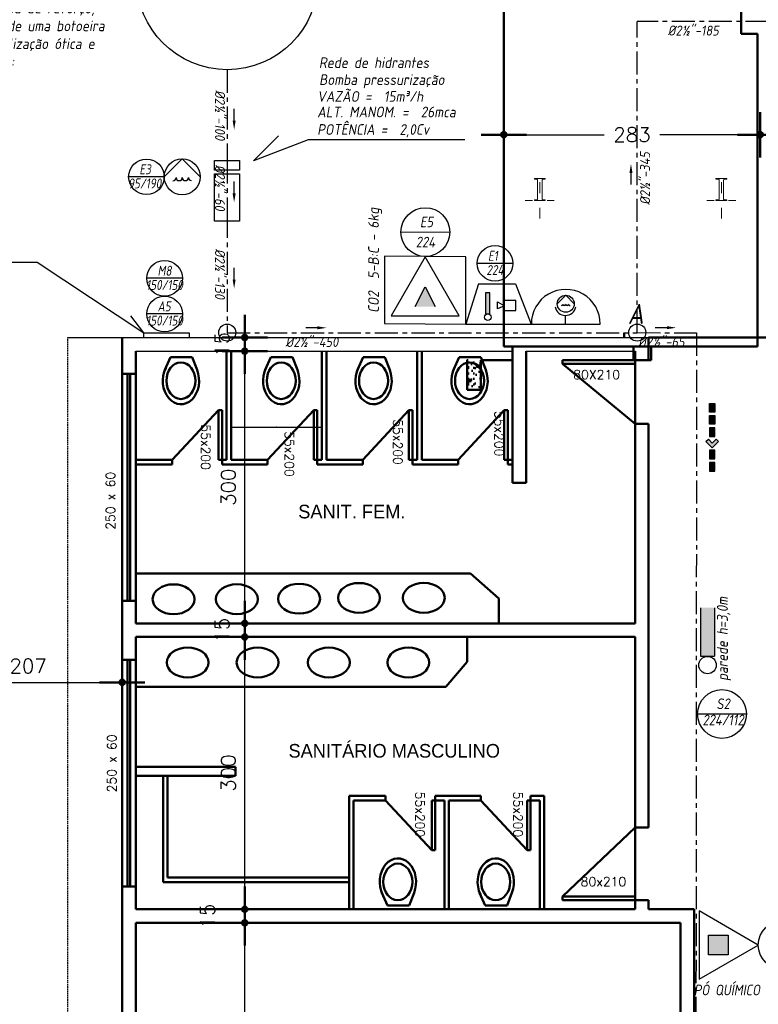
# Model space of a CAD drawing. Header units: inches. Extents: x -33917 to -601, y 26730 to 64098.
# Tile 9 of 80: x -27886 to -27073, y 29957 to 31042. Entities that reach past the tile are written whole.
import ezdxf
from ezdxf.enums import TextEntityAlignment as Align

# ---------------------------------------------------------------- set-up
doc = ezdxf.new("R2010")
doc.units = ezdxf.units.IN
doc.header["$LTSCALE"] = 0.8
doc.header["$MEASUREMENT"] = 0
doc.set_wipeout_variables(frame=1)
doc.header["$PDMODE"] = 2
for name, pattern in [('CENTER', [50.8, 31.75, -6.35, 6.35, -6.35]), ('HIDDEN', [0.375, 0.25, -0.125]), ('Linha Tracejada 2_1', [3, 2, -1])]:
    doc.linetypes.add(name, pattern=pattern)
for name, color, linetype in [('3d', 7, 'Continuous'), ('ALVENARIA', 7, 'Continuous'), ('Incêndio_símbolos', 240, 'Continuous'), ('Parede.ARQ', 7, 'Continuous'), ('Pilar.ARQ', 7, 'Continuous'), ('SIMBOLOGIA', 5, 'Continuous')]:
    doc.layers.add(name, color=color, linetype=linetype)
for name, color, linetype, lineweight in [('Cotas', 11, 'Continuous', 18), ('Parede', 7, 'Continuous', 50), ('Telhado', 45, 'HIDDEN', 18)]:
    doc.layers.add(name, color=color, linetype=linetype, lineweight=lineweight)
doc.styles.add('ISOCP', font='isocp.shx', dxfattribs={"oblique": 10})
doc.styles.add('R', font='romans.shx')
doc.styles.add('simplexNt', font='simplex.shx')
doc.styles.add('style4', font='txt')
doc.dimstyles.new('100', dxfattribs={"dimscale": 2, "dimtxt": 14, "dimasz": 1, "dimexe": 1, "dimexo": 1, "dimgap": 5, "dimtad": 1, "dimdec": 0, "dimdsep": 46, "dimtxsty": 'R', "dimblk1": 'COTA', "dimblk2": 'COTA', "dimsah": 1, "dimcen": 1, "dimse1": 1, "dimse2": 1, "dimclrt": 7, "dimaunit": 1, "dimadec": 0, "dimazin": 0, "dimtfac": 1, "dimtdec": 0, "dimtmove": 2, "dimatfit": 3, "dimldrblk": 'COTA', "dimfxl": 1, "dimtolj": 1, "dimarcsym": 0})
doc.dimstyles.get("Standard").update_dxf_attribs({"dimtxt": 0.12, "dimasz": 0.06, "dimexe": 0.1, "dimexo": 0.0625, "dimgap": 0.06, "dimtad": 1, "dimdec": 0, "dimlfac": 100, "dimzin": 0, "dimdsep": 46, "dimtxsty": 'simplexNt', "dimblk": 'DOT', "dimcen": 0.09, "dimclrd": 11, "dimclre": 11, "dimclrt": 3, "dimazin": 0, "dimtfac": 1, "dimtdec": 0, "dimtix": 1, "dimtmove": 2, "dimatfit": 3, "dimfxl": 1, "dimtolj": 1, "dimtzin": 0, "dimarcsym": 0})

# ---------------------------------------------------------------- blocks, each defined once
blk = doc.blocks.new('COTA')
h = blk.add_hatch(color=256)
h.paths.add_polyline_path([(0, 1.5, 0.414214), (-1.5, 0), (0, 0)])
h.paths.add_polyline_path([(1.5, 0), (0, 0), (0, -1.5, 0.414214)])
h.paths.add_polyline_path([(0, 1.5), (0, 0), (1.5, 0, 0.414214)])
h.paths.add_polyline_path([(0, 0), (-1.5, 0, 0.414214), (0, -1.5)])
for p, q in [((0, 12.5), (0, 0)), ((0, 0), (-12.5, 0)), ((0, -12.5), (0, 0)), ((0, 0), (12.5, 0))]:
    blk.add_line(p, q)
blk.add_circle((0, 0), 1.5)
blk = doc.blocks.new('*D32')
at = {"layer": 'Defpoints', "color": 0, "lineweight": -3, "transparency": 16777216}
for p in [(-27353, 31039.5), (-27070.5, 31027), (-27353, 30915.4)]:
    blk.add_point(p, dxfattribs=at)
at = {"layer": 'Parede', "color": 0, "lineweight": -2, "transparency": 16777216}
for p, q in [((-27351, 30915.4), (-27242.4, 30915.4)), ((-27072.5, 30915.4), (-27181.2, 30915.4))]:
    blk.add_line(p, q, dxfattribs=at)
at = {"layer": 'Parede', "color": 0, "lineweight": -2, "transparency": 16777216, "xscale": 2, "yscale": 2, "zscale": 2, "rotation": 180}
blk.add_blockref('COTA', (-27353, 30915.4), dxfattribs=at)
at = {"layer": 'Parede', "color": 0, "lineweight": -2, "transparency": 16777216, "xscale": 2, "yscale": 2, "zscale": 2}
blk.add_blockref('COTA', (-27070.5, 30915.4), dxfattribs=at)
at = {"layer": 'Parede', "color": 7, "transparency": 16777216, "insert": (-27211.8, 30915.4), "char_height": 16, "attachment_point": 5, "style": 'R'}
blk.add_mtext('\\A1;283', dxfattribs=at)
blk = doc.blocks.new('_Dot')
at = {"layer": 'Cotas', "color": 0, "lineweight": -2}
blk.add_line((-0.5, 0), (-1, 0), dxfattribs=at)
at = {"layer": 'Cotas', "color": 0, "const_width": 0.5}
blk.add_lwpolyline([(-0.25, 0, 1), (0.25, 0, 1)], format="xyb", close=True, dxfattribs=at)
blk = doc.blocks.new('*D37')
at = {"layer": 'Defpoints', "color": 0, "lineweight": -3, "transparency": 16777216}
for p in [(-27653.4, 30617), (-27553.4, 30617), (-27553.4, 30593.3)]:
    blk.add_point(p, dxfattribs=at)
at = {"layer": 'Parede', "color": 11, "lineweight": -2, "transparency": 16777216}
for p, q in [((-27653.4, 30616.9), (-27653.4, 30593.2)), ((-27553.4, 30616.9), (-27553.4, 30593.2)), ((-27653.4, 30593.3), (-27553.5, 30593.3))]:
    blk.add_line(p, q, dxfattribs=at)
at = {"layer": 'Parede', "color": 11, "lineweight": -2, "transparency": 16777216, "xscale": 0.06, "yscale": 0.06, "zscale": 0.06, "rotation": 180}
blk.add_blockref('_Dot', (-27653.4, 30593.3), dxfattribs=at)
at = {"layer": 'Parede', "color": 11, "lineweight": -2, "transparency": 16777216, "xscale": 0.06, "yscale": 0.06, "zscale": 0.06}
blk.add_blockref('_Dot', (-27553.4, 30593.3), dxfattribs=at)
at = {"layer": 'Parede', "color": 3, "transparency": 16777216, "insert": (-27603.4, 30593.4), "char_height": 0.12, "attachment_point": 5, "style": 'simplexNt'}
blk.add_mtext('\\A1;10000', dxfattribs=at)
blk = doc.blocks.new('*D61')
at = {"layer": 'Defpoints', "color": 0, "lineweight": -3, "transparency": 16777216}
for p in [(-27638.4, 30047), (-27638.4, 30047), (-27638.4, 29247)]:
    blk.add_point(p, dxfattribs=at)
at = {"layer": 'Parede', "color": 0, "lineweight": -2, "transparency": 16777216}
blk.add_line((-27638.4, 29249), (-27638.4, 30045), dxfattribs=at)
at = {"layer": 'Parede', "color": 0, "lineweight": -2, "transparency": 16777216, "xscale": 2, "yscale": 2, "zscale": 2}
for p, rotation in [((-27638.4, 30047), 90), ((-27638.4, 29247), 270)]:
    blk.add_blockref('COTA', p, dxfattribs=dict(at, rotation=rotation))
at = {"layer": 'Parede', "color": 7, "transparency": 16777216, "insert": (-27656.4, 29647), "char_height": 16, "attachment_point": 5, "rotation": 90, "style": 'R'}
blk.add_mtext('\\A1;800', dxfattribs=at)
blk = doc.blocks.new('*D62')
at = {"layer": 'Defpoints', "color": 0, "lineweight": -3, "transparency": 16777216}
for p in [(-27638.4, 30062), (-27638.3, 30062), (-27638.4, 30047)]:
    blk.add_point(p, dxfattribs=at)
at = {"layer": 'Parede', "color": 0, "lineweight": -2, "transparency": 16777216}
for p, q in [((-27638.4, 30064), (-27638.4, 30066)), ((-27638.4, 30047), (-27638.4, 30062)), ((-27638.4, 30045), (-27638.4, 30043))]:
    blk.add_line(p, q, dxfattribs=at)
at = {"layer": 'Parede', "color": 0, "lineweight": -2, "transparency": 16777216, "xscale": 2, "yscale": 2, "zscale": 2}
for p, rotation in [((-27638.4, 30062), 270), ((-27638.4, 30047), 90)]:
    blk.add_blockref('COTA', p, dxfattribs=dict(at, rotation=rotation))
at = {"layer": 'Parede', "color": 7, "transparency": 16777216, "insert": (-27679.4, 30054.5), "char_height": 16, "attachment_point": 5, "rotation": 90, "style": 'R'}
blk.add_mtext('\\A1;15', dxfattribs=at)
blk = doc.blocks.new('*D63')
at = {"layer": 'Defpoints', "color": 0, "lineweight": -3, "transparency": 16777216}
for p in [(-27638.4, 30362), (-27638.3, 30362), (-27638.3, 30062)]:
    blk.add_point(p, dxfattribs=at)
at = {"layer": 'Parede', "color": 0, "lineweight": -2, "transparency": 16777216}
blk.add_line((-27638.4, 30064), (-27638.4, 30360), dxfattribs=at)
at = {"layer": 'Parede', "color": 0, "lineweight": -2, "transparency": 16777216, "xscale": 2, "yscale": 2, "zscale": 2}
for p, rotation in [((-27638.4, 30362), 90), ((-27638.4, 30062), 270)]:
    blk.add_blockref('COTA', p, dxfattribs=dict(at, rotation=rotation))
at = {"layer": 'Parede', "color": 7, "transparency": 16777216, "insert": (-27656.4, 30212), "char_height": 16, "attachment_point": 5, "rotation": 90, "style": 'R'}
blk.add_mtext('\\A1;300', dxfattribs=at)
blk = doc.blocks.new('*D64')
at = {"layer": 'Defpoints', "color": 0, "lineweight": -3, "transparency": 16777216}
for p in [(-27638.4, 30377), (-27638.3, 30377), (-27638.3, 30362)]:
    blk.add_point(p, dxfattribs=at)
at = {"layer": 'Parede', "color": 0, "lineweight": -2, "transparency": 16777216}
for p, q in [((-27638.4, 30379), (-27638.4, 30381)), ((-27638.4, 30362), (-27638.4, 30377)), ((-27638.4, 30360), (-27638.4, 30358))]:
    blk.add_line(p, q, dxfattribs=at)
at = {"layer": 'Parede', "color": 0, "lineweight": -2, "transparency": 16777216, "xscale": 2, "yscale": 2, "zscale": 2}
for p, rotation in [((-27638.4, 30377), 270), ((-27638.4, 30362), 90)]:
    blk.add_blockref('COTA', p, dxfattribs=dict(at, rotation=rotation))
at = {"layer": 'Parede', "color": 7, "transparency": 16777216, "insert": (-27663.4, 30369.5), "char_height": 16, "attachment_point": 5, "rotation": 90, "style": 'R'}
blk.add_mtext('\\A1;15', dxfattribs=at)
blk = doc.blocks.new('*D65')
at = {"layer": 'Defpoints', "color": 0, "lineweight": -3, "transparency": 16777216}
for p in [(-27638.4, 30677), (-27638.3, 30677), (-27638.3, 30377)]:
    blk.add_point(p, dxfattribs=at)
at = {"layer": 'Parede', "color": 0, "lineweight": -2, "transparency": 16777216}
blk.add_line((-27638.4, 30379), (-27638.4, 30675), dxfattribs=at)
at = {"layer": 'Parede', "color": 0, "lineweight": -2, "transparency": 16777216, "xscale": 2, "yscale": 2, "zscale": 2}
for p, rotation in [((-27638.4, 30677), 90), ((-27638.4, 30377), 270)]:
    blk.add_blockref('COTA', p, dxfattribs=dict(at, rotation=rotation))
at = {"layer": 'Parede', "color": 7, "transparency": 16777216, "insert": (-27656.4, 30527), "char_height": 16, "attachment_point": 5, "rotation": 90, "style": 'R'}
blk.add_mtext('\\A1;300', dxfattribs=at)
blk = doc.blocks.new('*D66')
at = {"layer": 'Defpoints', "color": 0, "lineweight": -3, "transparency": 16777216}
for p in [(-27638.4, 30692), (-27638.3, 30692), (-27638.3, 30677)]:
    blk.add_point(p, dxfattribs=at)
at = {"layer": 'Parede', "color": 0, "lineweight": -2, "transparency": 16777216}
for p, q in [((-27638.4, 30694), (-27638.4, 30696)), ((-27638.4, 30677), (-27638.4, 30692)), ((-27638.4, 30675), (-27638.4, 30673))]:
    blk.add_line(p, q, dxfattribs=at)
at = {"layer": 'Parede', "color": 0, "lineweight": -2, "transparency": 16777216, "xscale": 2, "yscale": 2, "zscale": 2}
for p, rotation in [((-27638.4, 30692), 270), ((-27638.4, 30677), 90)]:
    blk.add_blockref('COTA', p, dxfattribs=dict(at, rotation=rotation))
at = {"layer": 'Parede', "color": 7, "transparency": 16777216, "insert": (-27663.4, 30684.5), "char_height": 16, "attachment_point": 5, "rotation": 90, "style": 'R'}
blk.add_mtext('\\A1;15', dxfattribs=at)
blk = doc.blocks.new('*D36')
at = {"layer": 'Defpoints', "color": 0, "lineweight": -3, "transparency": 16777216}
for p in [(-27773.4, 30312), (-27980.5, 30292), (-27773.4, 30292)]:
    blk.add_point(p, dxfattribs=at)
at = {"layer": 'Parede', "color": 0, "lineweight": -2, "transparency": 16777216}
blk.add_line((-27978.5, 30312), (-27775.4, 30312), dxfattribs=at)
at = {"layer": 'Parede', "color": 0, "lineweight": -2, "transparency": 16777216, "xscale": 2, "yscale": 2, "zscale": 2, "rotation": 180}
blk.add_blockref('COTA', (-27980.5, 30312), dxfattribs=at)
at = {"layer": 'Parede', "color": 0, "lineweight": -2, "transparency": 16777216, "xscale": 2, "yscale": 2, "zscale": 2}
blk.add_blockref('COTA', (-27773.4, 30312), dxfattribs=at)
at = {"layer": 'Parede', "color": 7, "transparency": 16777216, "insert": (-27877, 30330), "char_height": 16, "attachment_point": 5, "style": 'R'}
blk.add_mtext('\\A1;207', dxfattribs=at)
blk = doc.blocks.new('A$C72734E0C')
at = {"layer": 'SIMBOLOGIA'}
for points in [[(15.4, 101.7), (6.1, 101.7), (6.1, 116.5), (15.4, 116.5)], [(15.4, 80.7), (6.1, 80.7), (6.1, 95.5), (15.4, 95.5)], [(10.7, 68.2), (4.1, 61.6), (0, 65.7), (10.7, 76.5), (21.4, 65.7), (17.3, 61.6)], [(15.4, 42), (6.1, 42), (6.1, 56.8), (15.4, 56.8)], [(15.4, 21), (6.1, 21), (6.1, 35.8), (15.4, 35.8)], [(15.4, 0), (6.1, 0), (6.1, 14.9), (15.4, 14.9)]]:
    blk.add_hatch(color=240, dxfattribs=at).paths.add_polyline_path(points)
at = {"layer": 'SIMBOLOGIA', "color": 240}
for points in [[(6.1, 116.5), (6.1, 101.7), (15.4, 101.7), (15.4, 116.5)], [(6.1, 95.5), (6.1, 80.7), (15.4, 80.7), (15.4, 95.5)], [(10.7, 76.5), (21.4, 65.7), (17.3, 61.6), (10.7, 68.2), (4.1, 61.6), (0, 65.7)], [(6.1, 56.8), (6.1, 42), (15.4, 42), (15.4, 56.8)], [(6.1, 21), (6.1, 35.8), (15.4, 35.8), (15.4, 21)], [(6.1, 0), (6.1, 14.9), (15.4, 14.9), (15.4, 0)]]:
    blk.add_lwpolyline(points, close=True, dxfattribs=at)

msp = doc.modelspace()

# ---------------------------------------------------------------- hatches: boundary and pattern name
at = {"layer": '3d'}
for points in [[(-27368.266, 30741.364), (-27373.065, 30741.364), (-27373.065, 30717.882), (-27368.266, 30717.882)], [(-27120.885, 30394.25), (-27136.245, 30394.25), (-27136.245, 30341.002), (-27120.885, 30341.002)], [(-27105.736, 30011.754), (-27105.736, 30033.52), (-27127.502, 30033.52), (-27127.502, 30011.754)]]:
    msp.add_hatch(color=240, dxfattribs=at).paths.add_polyline_path(points)
at = {"layer": 'Parede'}
h = msp.add_hatch(color=240, dxfattribs=at)
h.dxf.hatch_style = 1
h.paths.add_polyline_path([(-27439.616, 30747.822), (-27450.499, 30726.056), (-27428.733, 30726.056)])

# ---------------------------------------------------------------- linework, layer by layer
at = {"layer": '3d', "color": 240, "linetype": 'CENTER'}
for p, q in [((-27020.532, 31040.012), (-27205.92, 31040.196)), ((-27205.92, 30697.325), (-27205.92, 31040.196)), ((-27657.624, 30987.012), (-27657.711, 30887.012)), ((-27657.711, 30887.012), (-27657.711, 30827.012)), ((-27657.711, 30827.012), (-27657.711, 30697.012)), ((-27657.711, 30697.012), (-27205.92, 30697.011)), ((-27205.92, 30697.325), (-27140.688, 30697.011)), ((-27140.688, 30697.011), (-27142.638, 28304.456))]:
    msp.add_line(p, q, dxfattribs=at)
at = {"layer": '3d', "color": 240}
for p, q in [((-27450.499, 30726.056), (-27439.616, 30747.822)), ((-27439.616, 30747.822), (-27428.733, 30726.056)), ((-27380.868, 30751.251), (-27394.823, 30706.671)), ((-27380.868, 30751.251), (-27340.217, 30751.251)), ((-27359.952, 30723.682), (-27359.952, 30731.111)), ((-27359.952, 30731.111), (-27352.332, 30727.005)), ((-27352.332, 30727.005), (-27359.952, 30723.682)), ((-27352.501, 30733.095), (-27339.732, 30733.095)), ((-27352.501, 30733.095), (-27352.501, 30721.557)), ((-27339.732, 30721.557), (-27339.732, 30733.095)), ((-27352.501, 30721.557), (-27339.732, 30721.557)), ((-27136.245, 30394.25), (-27136.245, 30341.002)), ((-27120.885, 30394.25), (-27120.885, 30341.002)), ((-27136.245, 30341.002), (-27120.885, 30341.002))]:
    msp.add_line(p, q, dxfattribs=at)
for points in [[(-27439.616, 30780.937), (-27477.2, 30715.84), (-27402.032, 30715.84)], [(-27373.065, 30717.882), (-27368.266, 30717.882), (-27368.266, 30741.364), (-27373.065, 30741.364)], [(-27072.621, 30022.637), (-27137.718, 30060.221), (-27137.718, 29985.052)], [(-27105.736, 30033.52), (-27105.736, 30011.754), (-27127.502, 30011.754), (-27127.502, 30033.52)]]:
    msp.add_lwpolyline(points, close=True, dxfattribs=at)
for centre, radius in [((-27370.59, 30714.34), 3.524), ((-27128.565, 30331.039), 9.6)]:
    msp.add_circle(centre, radius, dxfattribs=at)
at = {"layer": 'ALVENARIA'}
msp.add_circle((-27657.624, 31087.012), 100, dxfattribs=at)
at = {"layer": 'Incêndio_símbolos'}
for p, q in [((-27466.308, 30808.28), (-27412.511, 30807.946)), ((-27139.565, 30277.186), (-27085.767, 30277.186))]:
    msp.add_line(p, q, dxfattribs=at)
msp.add_lwpolyline([(-27484.33, 30707.225), (-27394.823, 30706.671), (-27394.823, 30780.937), (-27484.33, 30781.492)], close=True, dxfattribs=at)
for centre in [(-27439.41, 30808.113), (-27112.666, 30277.186), (-27045.722, 30022.637)]:
    msp.add_circle(centre, 26.899, dxfattribs=at)
at = {"layer": 'Parede', "lineweight": -3}
for p, q in [((-27833.441, 30692.012), (-27193.441, 30692.012)), ((-27758.441, 30677.012), (-27343.441, 30677.012)), ((-27328.441, 30677.012), (-27208.441, 30677.012))]:
    msp.add_line(p, q, dxfattribs=at)
at = {"layer": 'Parede'}
for p, q in [((-27773.441, 30652.012), (-27773.441, 30692.012)), ((-27220.532, 30692.012), (-27220.532, 30697.011)), ((-27193.441, 30692.012), (-26843.441, 30692.012)), ((-27193.441, 30667.012), (-27193.441, 30692.012)), ((-27758.441, 30652.012), (-27758.441, 30677.012)), ((-27720.172, 30670.356), (-27726.393, 30656.356)), ((-27720.172, 30670.356), (-27696.172, 30670.356)), ((-27696.172, 30670.356), (-27690.902, 30656.356)), ((-27658.441, 30557.012), (-27658.441, 30677.012)), ((-27653.441, 30557.012), (-27653.441, 30677.012)), ((-27609.658, 30670.356), (-27615.878, 30656.356)), ((-27609.658, 30670.356), (-27585.658, 30670.356)), ((-27585.658, 30670.356), (-27580.388, 30656.356)), ((-27553.441, 30557.012), (-27553.441, 30677.012)), ((-27548.441, 30557.012), (-27548.441, 30677.012)), ((-27507.958, 30670.356), (-27514.178, 30656.356)), ((-27507.958, 30670.356), (-27483.958, 30670.356)), ((-27483.958, 30670.356), (-27478.688, 30656.356)), ((-27448.441, 30557.012), (-27448.441, 30677.012)), ((-27443.441, 30557.012), (-27443.441, 30677.012)), ((-27402.189, 30670.356), (-27408.41, 30656.356)), ((-27343.441, 30532.012), (-27343.441, 30677.012)), ((-27328.441, 30677.012), (-27328.441, 30532.012)), ((-27208.441, 30667.012), (-27208.441, 30677.012)), ((-27208.441, 30667.012), (-27288.441, 30667.012)), ((-27288.441, 30667.012), (-27288.441, 30663.012)), ((-27288.441, 30663.012), (-27208.441, 30663.012)), ((-27208.441, 30597.012), (-27288.441, 30663.012)), ((-27208.441, 30667.012), (-27208.441, 30597.012)), ((-27208.441, 30667.012), (-27193.441, 30667.012)), ((-27773.441, 30652.012), (-27773.441, 30402.012)), ((-27758.441, 30652.012), (-27773.441, 30652.012)), ((-27767.441, 30652.012), (-27767.441, 30402.012)), ((-27764.441, 30402.012), (-27764.441, 30652.012)), ((-27758.441, 30402.012), (-27758.441, 30652.012)), ((-27667.441, 30612.012), (-27718.441, 30557.012)), ((-27663.441, 30612.012), (-27667.441, 30612.012)), ((-27667.441, 30612.012), (-27667.441, 30557.012)), ((-27663.441, 30557.012), (-27663.441, 30612.012)), ((-27562.441, 30612.012), (-27613.441, 30557.012)), ((-27558.441, 30612.012), (-27562.441, 30612.012)), ((-27562.441, 30612.012), (-27562.441, 30557.012)), ((-27558.441, 30557.012), (-27558.441, 30612.012)), ((-27457.441, 30612.012), (-27508.441, 30557.012)), ((-27453.441, 30612.012), (-27457.441, 30612.012)), ((-27457.441, 30612.012), (-27457.441, 30557.012)), ((-27453.441, 30557.012), (-27453.441, 30612.012)), ((-27352.441, 30612.012), (-27403.441, 30557.012)), ((-27348.441, 30612.012), (-27352.441, 30612.012)), ((-27352.441, 30612.012), (-27352.441, 30557.012)), ((-27348.441, 30557.012), (-27348.441, 30612.012)), ((-27208.441, 30377.012), (-27208.441, 30597.012)), ((-27208.441, 30597.012), (-27193.441, 30597.012)), ((-27193.441, 30152.012), (-27193.441, 30597.012)), ((-27718.441, 30557.012), (-27758.441, 30557.012)), ((-27718.441, 30552.012), (-27758.441, 30552.012)), ((-27718.441, 30557.012), (-27718.441, 30552.012)), ((-27667.441, 30557.012), (-27663.441, 30557.012)), ((-27663.441, 30557.012), (-27663.441, 30552.012)), ((-27658.441, 30557.012), (-27663.441, 30557.012)), ((-27613.441, 30552.012), (-27663.441, 30552.012)), ((-27613.441, 30557.012), (-27653.441, 30557.012)), ((-27613.441, 30557.012), (-27613.441, 30552.012)), ((-27562.441, 30557.012), (-27558.441, 30557.012)), ((-27553.441, 30557.012), (-27562.441, 30557.012)), ((-27558.441, 30557.012), (-27558.441, 30552.012)), ((-27508.441, 30552.012), (-27558.441, 30552.012)), ((-27508.441, 30557.012), (-27548.441, 30557.012)), ((-27508.441, 30557.012), (-27508.441, 30552.012)), ((-27448.441, 30557.012), (-27457.441, 30557.012)), ((-27457.441, 30557.012), (-27453.441, 30557.012)), ((-27453.441, 30557.012), (-27453.441, 30552.012)), ((-27403.441, 30552.012), (-27453.441, 30552.012)), ((-27403.441, 30557.012), (-27443.441, 30557.012)), ((-27403.441, 30557.012), (-27403.441, 30552.012)), ((-27352.441, 30557.012), (-27348.441, 30557.012)), ((-27343.441, 30557.012), (-27348.441, 30557.012)), ((-27348.441, 30557.012), (-27348.441, 30552.012)), ((-27343.441, 30552.012), (-27348.441, 30552.012)), ((-27328.441, 30532.012), (-27343.441, 30532.012)), ((-27758.441, 30432.012), (-27389.664, 30432.012)), ((-27358.441, 30404.512), (-27389.664, 30432.012)), ((-27758.441, 30402.012), (-27773.441, 30402.012)), ((-27773.441, 30362.012), (-27773.441, 30402.012)), ((-27758.441, 30377.012), (-27758.441, 30402.012)), ((-27358.441, 30404.512), (-27358.441, 30377.012)), ((-27773.441, 29937.012), (-27773.441, 30377.012)), ((-27758.441, 30377.012), (-27208.441, 30377.012)), ((-27758.441, 30362.012), (-27208.441, 30362.012)), ((-27758.441, 30362.012), (-27758.441, 30337.012)), ((-27393.532, 30334.512), (-27393.532, 30362.012)), ((-27208.441, 30152.012), (-27208.441, 30362.012)), ((-27773.441, 30337.012), (-27773.441, 30087.012)), ((-27773.441, 30337.012), (-27758.441, 30337.012)), ((-27767.441, 30337.012), (-27767.441, 30087.012)), ((-27764.441, 30087.012), (-27764.441, 30337.012)), ((-27758.441, 30218.858), (-27758.441, 30337.012)), ((-27417.023, 30307.012), (-27393.532, 30334.512)), ((-27417.023, 30307.012), (-27758.441, 30307.012)), ((-27648.441, 30218.858), (-27758.441, 30218.858)), ((-27758.441, 30218.858), (-27758.441, 30208.858)), ((-27758.441, 30087.012), (-27758.441, 30218.858)), ((-27648.441, 30208.858), (-27648.441, 30218.858)), ((-27648.441, 30208.858), (-27758.441, 30208.858)), ((-27728.441, 30092.012), (-27728.441, 30208.858)), ((-27723.441, 30097.012), (-27723.441, 30208.858)), ((-27483.441, 30187.012), (-27523.441, 30187.012)), ((-27523.441, 30062.012), (-27523.441, 30187.012)), ((-27483.441, 30182.012), (-27518.441, 30182.012)), ((-27518.441, 30062.012), (-27518.441, 30182.012)), ((-27483.441, 30182.012), (-27483.441, 30187.012)), ((-27432.441, 30127.012), (-27483.441, 30182.012)), ((-27432.441, 30127.012), (-27432.441, 30182.012)), ((-27432.441, 30182.012), (-27428.441, 30182.012)), ((-27428.441, 30182.012), (-27428.441, 30187.012)), ((-27378.441, 30187.012), (-27428.441, 30187.012)), ((-27418.441, 30182.012), (-27428.441, 30182.012)), ((-27428.441, 30182.012), (-27428.441, 30127.012)), ((-27418.441, 30062.012), (-27418.441, 30182.012)), ((-27413.441, 30062.012), (-27413.441, 30182.012)), ((-27378.441, 30182.012), (-27413.441, 30182.012)), ((-27378.441, 30182.012), (-27378.441, 30187.012)), ((-27327.441, 30127.012), (-27378.441, 30182.012)), ((-27327.441, 30182.012), (-27323.441, 30182.012)), ((-27327.441, 30127.012), (-27327.441, 30182.012)), ((-27323.441, 30182.012), (-27323.441, 30187.012)), ((-27308.441, 30187.012), (-27323.441, 30187.012)), ((-27313.441, 30182.012), (-27323.441, 30182.012)), ((-27323.441, 30182.012), (-27323.441, 30127.012)), ((-27313.441, 30062.012), (-27313.441, 30182.012)), ((-27308.441, 30062.012), (-27308.441, 30187.012)), ((-27288.441, 30076.012), (-27208.441, 30152.012)), ((-27208.441, 30076.012), (-27208.441, 30152.012)), ((-27208.441, 30152.012), (-27193.441, 30152.012)), ((-27428.441, 30127.012), (-27432.441, 30127.012)), ((-27323.441, 30127.012), (-27327.441, 30127.012)), ((-27523.441, 30097.012), (-27723.441, 30097.012)), ((-27773.441, 30087.012), (-27758.441, 30087.012)), ((-27758.441, 30062.012), (-27758.441, 30087.012)), ((-27523.441, 30092.012), (-27728.441, 30092.012)), ((-27481.185, 30066.153), (-27487.406, 30080.153)), ((-27457.185, 30066.153), (-27451.915, 30080.153)), ((-27373.374, 30066.153), (-27379.594, 30080.153)), ((-27349.374, 30066.153), (-27344.104, 30080.153)), ((-27288.441, 30076.012), (-27208.441, 30076.012)), ((-27288.441, 30072.012), (-27288.441, 30076.012)), ((-27208.441, 30072.012), (-27288.441, 30072.012)), ((-27208.441, 30076.012), (-27208.441, 30072.012)), ((-27208.441, 30062.012), (-27208.441, 30072.012)), ((-27208.441, 30072.012), (-27193.441, 30072.012)), ((-27193.441, 30072.012), (-27193.441, 30062.012)), ((-27208.441, 30062.012), (-27758.441, 30062.012)), ((-27481.185, 30066.153), (-27457.185, 30066.153)), ((-27373.374, 30066.153), (-27349.374, 30066.153)), ((-27193.441, 30062.012), (-27143.441, 30062.012)), ((-27143.441, 29937.012), (-27143.441, 30062.012)), ((-27158.441, 30047.012), (-27758.441, 30047.012)), ((-27758.441, 29937.012), (-27758.441, 30047.012)), ((-27158.441, 29937.012), (-27158.441, 30047.012))]:
    msp.add_line(p, q, dxfattribs=at)
at = {"layer": 'Parede', "flags": 128}
for points in [[(-27353.032, 30682.012), (-27353.032, 31917.121)], [(-27091.627, 31672.012), (-27091.627, 31026.634)], [(-27091.627, 31026.634), (-27073.655, 31026.634)], [(-27073.655, 31026.634), (-27073.655, 30682.012)], [(-27213.343, 30682.012), (-27353.032, 30682.012)], [(-27343.472, 30667.012), (-27343.472, 30682.012)], [(-27073.655, 30682.012), (-27213.343, 30682.012)], [(-27210.11, 30682.012), (-27210.11, 30667.012)], [(-27190.834, 30667.012), (-27190.834, 30682.012)], [(-27378.472, 30667.012), (-27343.472, 30667.012)], [(-27210.11, 30667.012), (-27190.834, 30667.012)]]:
    msp.add_lwpolyline(points, dxfattribs=at)
at = {"layer": 'Parede'}
for centre in [(-27708.647, 30644.363), (-27598.133, 30644.363), (-27496.433, 30644.363)]:
    msp.add_ellipse(centre, major_axis=(0, 26), ratio=0.76923077, start_param=1.00257794, end_param=5.19179919, dxfattribs=at)
for centre in [(-27708.707, 30644.356), (-27598.193, 30644.356), (-27496.493, 30644.356)]:
    msp.add_ellipse(centre, major_axis=(0, 20.153), ratio=0.79392712, dxfattribs=at)
at = {"layer": 'Parede', "extrusion": (0, 0, -1)}
for centre, major_axis, ratio in [((-27716.825, 30403.563), (23.076, 0), 0.71179208), ((-27647.099, 30403.653), (23.076, 0), 0.71179208), ((-27578.48, 30404.211), (23.076, 0), 0.71179208), ((-27512.53, 30405.039), (23.076, 0), 0.71179208), ((-27441.122, 30405.148), (23.076, 0), 0.71179208), ((-27701.302, 30333.919), (23.076, 0), 0.71179208), ((-27624.24, 30333.919), (23.076, 0), 0.71179208), ((-27545.759, 30333.919), (23.076, 0), 0.71179208), ((-27458.188, 30333.919), (23.076, 0), 0.71179208), ((-27469.72, 30092.153), (0, -20.153), 0.79392712), ((-27361.909, 30092.153), (0, -20.153), 0.79392712)]:
    msp.add_ellipse(centre, major_axis=major_axis, ratio=ratio, dxfattribs=at)
for centre in [(-27469.66, 30092.145), (-27361.849, 30092.145)]:
    msp.add_ellipse(centre, major_axis=(0, -26), ratio=0.76923077, start_param=1.00257794, end_param=5.19179919, dxfattribs=at)
at = {"layer": 'Parede.ARQ', "color": 7, "linetype": 'Continuous', "lineweight": 0, "flags": 128}
msp.add_lwpolyline([(-27190.834, 30682.012), (-27210.11, 30682.012)], dxfattribs=at)
at = {"layer": 'Pilar.ARQ', "color": 7, "linetype": 'Continuous', "lineweight": 0}
for p, q in [((-27313.343, 30835.011), (-27313.343, 30823.011)), ((-27113.343, 30835.011), (-27113.343, 30823.011))]:
    msp.add_line(p, q, dxfattribs=at)
at = {"layer": 'SIMBOLOGIA', "color": 240}
for p, q in [((-27628.859, 30886.631), (-27601.166, 30914.302)), ((-27568.413, 30909.936), (-27628.859, 30886.631)), ((-27396.1, 30909.936), (-27568.413, 30909.936)), ((-27707.255, 30888.762), (-27727.033, 30868.984)), ((-27707.255, 30888.762), (-27687.477, 30868.984)), ((-27727.033, 30868.984), (-27766.277, 30868.984)), ((-28255.581, 30774.941), (-27867.021, 30774.941)), ((-27867.021, 30774.941), (-27749.493, 30697.012)), ((-27343.009, 30773.608), (-27382.253, 30773.608)), ((-27707.07, 30757.176), (-27746.314, 30757.176)), ((-27340.217, 30751.251), (-27322.938, 30706.671)), ((-27284.767, 30738.528), (-27294.148, 30729.129)), ((-27284.767, 30738.528), (-27275.368, 30729.147)), ((-27749.493, 30697.012), (-27763.727, 30715.872)), ((-27707.07, 30717.932), (-27746.314, 30717.932)), ((-27285.054, 30706.707), (-27285.063, 30716.255)), ((-27394.823, 30706.671), (-27322.938, 30706.671)), ((-27322.59, 30706.676), (-27246.822, 30706.749)), ((-27749.493, 30692.012), (-27749.493, 30697.012)), ((-27749.493, 30697.012), (-27699.493, 30697.012)), ((-27699.493, 30697.012), (-27699.493, 30692.012))]:
    msp.add_line(p, q, dxfattribs=at)
at = {"layer": 'SIMBOLOGIA', "color": 240, "extrusion": (0, 0, -1)}
for points in [[(27650.028, 30930.87), (27650.008, 30943.771)], [(27650.071, 30850.87), (27650.052, 30863.771)], [(27212.911, 30873.303), (27212.931, 30860.403)], [(27650.071, 30755.87), (27650.052, 30768.771)], [(27558.336, 30702.638), (27571.237, 30702.658)], [(27173.272, 30702.784), (27186.173, 30702.804)]]:
    msp.add_lwpolyline(points, dxfattribs=at)
at = {"layer": 'SIMBOLOGIA', "color": 240}
for points in [[(-27644.021, 30887.012), (-27644.021, 30876.438), (-27671.656, 30876.438), (-27671.656, 30887.012)], [(-27644.021, 30872.371), (-27644.021, 30820.314), (-27671.656, 30820.314), (-27671.656, 30872.371)]]:
    msp.add_lwpolyline(points, close=True, dxfattribs=at)
for centre, radius in [((-27746.655, 30868.984), 19.622), ((-27707.255, 30868.984), 19.778), ((-27362.631, 30773.608), 19.622), ((-27726.692, 30757.176), 19.622), ((-27726.692, 30717.932), 19.622), ((-27284.758, 30729.138), 9.39), ((-27284.758, 30729.138), 9.39), ((-27657.711, 30697.326), 9.39), ((-27205.92, 30697.325), 9.39)]:
    msp.add_circle(centre, radius, dxfattribs=at)
for centre, radius, start, end in [((-27717.406, 30868.029), 3.392, 269.316895, 0), ((-27710.628, 30868.227), 3.392, 180, 0), ((-27703.845, 30868.227), 3.392, 180, 0), ((-27697.061, 30868.227), 3.392, 180, 264.796754), ((-27284.707, 30707.093), 37.886, 359.480525, 180.629809), ((-27285.074, 30727.742), 11.487, 190.850255, 349.260079), ((-27289.598, 30728.774), 1.61, 275.258413, 0.055167), ((-27286.377, 30728.777), 1.61, 180.055167, 0.055167), ((-27283.156, 30728.78), 1.61, 180.055167, 0.055167), ((-27279.935, 30728.783), 1.61, 180.055167, 270.738273)]:
    msp.add_arc(centre, radius, start, end, dxfattribs=at)
at = {"layer": 'SIMBOLOGIA', "color": 240, "extrusion": (0, 0, -1)}
for points in [[(27648.361, 30930.867), (27650.043, 30920.87), (27651.695, 30930.872)], [(27214.578, 30873.306), (27212.896, 30883.303), (27211.244, 30873.301)], [(27648.405, 30850.867), (27650.086, 30840.87), (27651.738, 30850.872)], [(27648.405, 30755.867), (27650.086, 30745.87), (27651.738, 30755.872)], [(27558.334, 30704.305), (27548.336, 30702.623), (27558.339, 30700.972)], [(27173.27, 30704.451), (27163.272, 30702.769), (27173.275, 30701.118)]]:
    msp.add_solid(points, dxfattribs=at)
at = {"layer": 'Telhado', "color": 7, "linetype": 'Linha Tracejada 2_1', "lineweight": -3}
msp.add_line((-27833.441, 27542.012), (-27833.441, 30692.012), dxfattribs=at)

# ---------------------------------------------------------------- block references
at = {"xscale": 0.6400000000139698, "yscale": 0.6400000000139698, "zscale": 0.6399999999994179, "rotation": 180}
msp.add_blockref('A$C72734E0C', (-27116.563, 30619.357), dxfattribs=at)

# ---------------------------------------------------------------- texts
at = {"layer": 'Incêndio_símbolos', "style": 'ISOCP', "oblique": 10}
for s, p in [('Rede de hidrantes', (-27495.968, 30994.853)), ('Bomba pressurização', (-27487.362, 30974.315))]:
    msp.add_text(s, height=11.76513, dxfattribs=at).set_placement(p, align=Align.MIDDLE)
for s, p in [('VAZÃO =  15m³/h', (-27558.547, 30951.653)), ('ALT. MANOM. =  26mca', (-27558.547, 30934.578)), ('POTÊNCIA =  2,0Cv', (-27558.547, 30915.252))]:
    msp.add_text(s, height=11.76513, dxfattribs=at).set_placement(p)
at = {"layer": 'Incêndio_símbolos', "style": 'ISOCP', "oblique": 10, "width": 0.95}
for s, height, rotation, p in [('E5', 11.7651, 359.644988, (-27438.11, 30813.45)), ('224', 11.7651, 359.644988, (-27439.343, 30791.199)), ('parede h=3,0m', 12.10404, 90, (-27106.126, 30359.909))]:
    msp.add_text(s, height=height, rotation=rotation, dxfattribs=at).set_placement(p, align=Align.CENTER)
for s, p in [('S2', (-27111.4, 30282.531)), ('224/112', (-27111.4, 30264.652))]:
    msp.add_text(s, height=11.7651, dxfattribs=at).set_placement(p, align=Align.CENTER)
msp.add_text('PÓ QUÍMICO ABC:   2-A:20-B:C', height=11.76513, dxfattribs=at).set_placement((-27143.572, 29967.188))
at = {"layer": 'Incêndio_símbolos', "insert": (-28250.693, 31060.813), "char_height": 11.76513, "width": 2193.85124, "attachment_point": 1, "style": 'ISOCP'}
msp.add_mtext('       O painel de sinalização das bombas principal ou de reforço,\\P elétrica ou de combustão interna, deve ser dotado de uma botoeira\\P para ligar manualmente tais bombas, possuindo sinalização ótica e\\P acústica, indicando pelo menos os seguintes eventos:\\P      Bomba elétrica:\\Pa) painel energizado;\\Pb) bomba em funcionamento;\\Pc) falta de fase;e\\Pd) falta de energia no comando da partida .\\P       Bomba de combustão interna:\\Pa) painel energizado;\\Pb) bomba em funcionamento;\\Pc) baixa carga da bateria; e\\Pd) chave na posição manual ou painel desligado.', dxfattribs=at)
at = {"layer": 'Incêndio_símbolos', "insert": (-27494.744, 30777.023), "char_height": 11.76513, "width": 1754.81213, "attachment_point": 5, "rotation": 90, "style": 'ISOCP'}
msp.add_mtext('CO2  5-B:C - 6kg', dxfattribs=at)
at = {"layer": 'Parede'}
for s, height, style, p in [('80X210', 10, 'simplexNt', (-27276.452, 30646.048)), ('SANIT. FEM.', 15, 'style4', (-27579.47, 30492.662)), ('SANITÁRIO MASCULINO', 15, 'style4', (-27590.164, 30229.102)), ('80x210', 10, 'simplexNt', (-27268.274, 30087.423))]:
    msp.add_text(s, height=height, dxfattribs=dict(at, style=style)).set_placement(p)
at = {"layer": 'Parede', "style": 'simplexNt'}
for s, rotation, p in [('55x200', 270, (-27363.105, 30611.174)), ('55x200', 270, (-27686.471, 30596.249)), ('55x200', 270, (-27474.724, 30601.873)), ('55x200', 270, (-27594.238, 30588.764)), ('250 x 60', 90, (-27781.29, 30480.145)), ('250 x 60', 90, (-27779.807, 30190.787)), ('55x200', 270, (-27450.289, 30191.569)), ('55x200', 270, (-27342.366, 30191.569))]:
    msp.add_text(s, height=10, rotation=rotation, dxfattribs=at).set_placement(p)
at = {"layer": 'SIMBOLOGIA', "color": 240, "style": 'ISOCP', "oblique": 10}
for s, height, rotation, p in [('Ø2½"-185', 11, 359.956827, (-27144.229, 31031.22)), ('Ø2½"-100', 11, 269.956827, (-27664.528, 30936.905)), ('Ø2½"-345', 11, 89.956827, (-27198.411, 30867.268)), ('Ø2½"-60', 11, 269.956827, (-27664.571, 30856.905)), ('Ø2½"-130', 11, 269.956827, (-27664.571, 30761.905)), ('A', 22, 359.956827, (-27207.639, 30717.894)), ('Ø2½"-450', 11, 359.956827, (-27564.372, 30688.138)), ('Ø2½"-65', 11, 359.956827, (-27179.308, 30688.284))]:
    msp.add_text(s, height=height, rotation=rotation, dxfattribs=at).set_placement(p, align=Align.MIDDLE)
at = {"layer": 'SIMBOLOGIA', "color": 240, "style": 'ISOCP', "oblique": 10, "width": 0.9}
for s, p in [('E3', (-27754.437, 30871.807)), ('95/190', (-27766.88, 30856.187)), ('E1', (-27370.413, 30776.43)), ('M8', (-27734.474, 30759.998)), ('224', (-27372.12, 30760.749)), ('150/150', (-27746.917, 30744.379)), ('A5', (-27734.474, 30720.754)), ('150/150', (-27746.917, 30705.134))]:
    msp.add_text(s, height=11, dxfattribs=at).set_placement(p)

# ---------------------------------------------------------------- dimensions: what is measured, and where the dimension line sits
at = {"layer": 'Parede'}
dim = msp.add_linear_dim(base=(-27353.032, 30915.41), p1=(-27070.5317, 31027.0119), p2=(-27353.032, 31039.4573), angle=180, dimstyle='100', override={"dimtxt": 8}, dxfattribs=at)
dim.commit()
dim.dimension.update_dxf_attribs({"geometry": '*D32', "text_midpoint": (-27211.7819, 30915.41), "dimtype": 160})
for base, p1, p2, picture, middle in [((-27638.441, 30692.012), (-27638.341, 30677.012), (-27638.341, 30692.012), '*D66', (-27663.441, 30684.512)), ((-27638.441, 30677.012), (-27638.341, 30377.012), (-27638.341, 30677.012), '*D65', (-27656.441, 30527.012)), ((-27638.441, 30377.012), (-27638.341, 30362.012), (-27638.341, 30377.012), '*D64', (-27663.441, 30369.512)), ((-27638.441, 30362.012), (-27638.341, 30062.012), (-27638.341, 30362.012), '*D63', (-27656.441, 30212.012)), ((-27638.441, 30062.012), (-27638.441, 30047.012), (-27638.341, 30062.012), '*D62', (-27679.441, 30054.512)), ((-27638.441, 30047.012), (-27638.441, 29247.012), (-27638.441, 30047.012), '*D61', (-27656.441, 29647.012))]:
    dim = msp.add_linear_dim(base=base, p1=p1, p2=p2, angle=90, dimstyle='100', override={"dimtxt": 8}, dxfattribs=at)
    dim.commit()
    dim.dimension.update_dxf_attribs({"geometry": picture, "text_midpoint": middle})
dim = msp.add_linear_dim(base=(-27553.441, 30593.272), p1=(-27653.441, 30617.012), p2=(-27553.441, 30617.012), dimstyle='Standard', dxfattribs=at)
dim.commit()
dim.dimension.update_dxf_attribs({"geometry": '*D37', "text_midpoint": (-27603.441, 30593.392)})
dim = msp.add_aligned_dim(p1=(-27980.462, 30291.984), p2=(-27773.441, 30291.984), distance=19.985, dimstyle='100', override={"dimtxt": 8}, dxfattribs=at)
dim.commit()
dim.dimension.update_dxf_attribs({"geometry": '*D36', "text_midpoint": (-27876.952, 30329.969)})

# ---------------------------------------------------------------- wipeouts: each hides what was drawn before it
at = {"color": 7, "linetype": 'Continuous', "lineweight": 0}
for points in [[(-27319.343, 30843.011), (-27315.813, 30843.011), (-27310.873, 30843.011), (-27307.343, 30843.011), (-27307.343, 30843.261), (-27307.442, 30843.523), (-27307.688, 30843.657), (-27310.529, 30844.055), (-27310.775, 30844.188), (-27310.873, 30844.451), (-27310.873, 30865.572), (-27310.775, 30865.834), (-27310.529, 30865.968), (-27307.688, 30866.366), (-27307.442, 30866.499), (-27307.343, 30866.762), (-27307.343, 30867.011), (-27310.873, 30867.011), (-27315.813, 30867.011), (-27319.343, 30867.011), (-27319.343, 30866.762), (-27319.245, 30866.499), (-27318.999, 30866.366), (-27316.158, 30865.968), (-27315.912, 30865.834), (-27315.813, 30865.572), (-27315.813, 30844.451), (-27315.912, 30844.188), (-27316.158, 30844.055), (-27318.999, 30843.657), (-27319.245, 30843.523), (-27319.343, 30843.261)], [(-27107.343, 30843.011), (-27107.343, 30843.261), (-27107.442, 30843.523), (-27107.688, 30843.657), (-27110.529, 30844.055), (-27110.775, 30844.188), (-27110.873, 30844.451), (-27110.873, 30865.572), (-27110.775, 30865.834), (-27110.529, 30865.968), (-27107.688, 30866.366), (-27107.442, 30866.499), (-27107.343, 30866.762), (-27107.343, 30867.011), (-27110.873, 30867.011), (-27115.813, 30867.011), (-27119.343, 30867.011), (-27119.343, 30866.762), (-27119.245, 30866.499), (-27118.999, 30866.366), (-27116.158, 30865.968), (-27115.912, 30865.834), (-27115.813, 30865.572), (-27115.813, 30844.451), (-27115.912, 30844.188), (-27116.158, 30844.055), (-27118.999, 30843.657), (-27119.245, 30843.523), (-27119.343, 30843.261), (-27119.343, 30843.011), (-27115.813, 30843.011), (-27110.873, 30843.011)]]:
    msp.add_wipeout(points, dxfattribs=at).dxf.layer = 'Pilar.ARQ'

# ---------------------------------------------------------------- next in the draw order: linework, layer by layer
at = {"layer": 'Pilar.ARQ', "color": 7, "linetype": 'Continuous', "lineweight": 0}
for p, q in [((-27313.343, 30851.011), (-27313.343, 30863.011)), ((-27113.343, 30851.011), (-27113.343, 30863.011)), ((-27321.343, 30843.011), (-27329.343, 30843.011)), ((-27305.343, 30843.011), (-27297.343, 30843.011)), ((-27121.343, 30843.011), (-27129.343, 30843.011)), ((-27105.343, 30843.011), (-27097.343, 30843.011))]:
    msp.add_line(p, q, dxfattribs=at)
at = {"layer": 'Pilar.ARQ', "color": 7, "linetype": 'Continuous', "lineweight": 0, "flags": 128}
for points in [[(-27319.343, 30843.011), (-27319.343, 30843.261), (-27319.245, 30843.523), (-27318.999, 30843.657), (-27316.158, 30844.055), (-27315.912, 30844.188), (-27315.813, 30844.451), (-27315.813, 30865.572), (-27315.912, 30865.834), (-27316.158, 30865.968), (-27318.999, 30866.366), (-27319.245, 30866.499), (-27319.343, 30866.762), (-27319.343, 30867.011), (-27315.813, 30867.011), (-27310.873, 30867.011), (-27307.343, 30867.011), (-27307.343, 30866.762), (-27307.442, 30866.499), (-27307.688, 30866.366), (-27310.529, 30865.968), (-27310.775, 30865.834), (-27310.873, 30865.572), (-27310.873, 30844.451), (-27310.775, 30844.188), (-27310.529, 30844.055), (-27307.688, 30843.657), (-27307.442, 30843.523), (-27307.343, 30843.261), (-27307.343, 30843.011), (-27310.873, 30843.011), (-27315.813, 30843.011)], [(-27107.343, 30843.011), (-27107.343, 30843.261), (-27107.442, 30843.523), (-27107.688, 30843.657), (-27110.529, 30844.055), (-27110.775, 30844.188), (-27110.873, 30844.451), (-27110.873, 30865.572), (-27110.775, 30865.834), (-27110.529, 30865.968), (-27107.688, 30866.366), (-27107.442, 30866.499), (-27107.343, 30866.762), (-27107.343, 30867.011), (-27110.873, 30867.011), (-27115.813, 30867.011), (-27119.343, 30867.011), (-27119.343, 30866.762), (-27119.245, 30866.499), (-27118.999, 30866.366), (-27116.158, 30865.968), (-27115.912, 30865.834), (-27115.813, 30865.572), (-27115.813, 30844.451), (-27115.912, 30844.188), (-27116.158, 30844.055), (-27118.999, 30843.657), (-27119.245, 30843.523), (-27119.343, 30843.261), (-27119.343, 30843.011), (-27115.813, 30843.011), (-27110.873, 30843.011)]]:
    msp.add_lwpolyline(points, close=True, dxfattribs=at)

# ---------------------------------------------------------------- next in the draw order: wipeouts: each hides what was drawn before it
msp.add_wipeout([(-27378.472, 30667.012), (-27393.472, 30667.012), (-27393.472, 30634.287), (-27378.472, 30634.287)]).dxf.layer = 'Parede'

# ---------------------------------------------------------------- next in the draw order: hatches: boundary and pattern name
at = {"layer": 'Parede'}
h = msp.add_hatch(dxfattribs=at)
h.set_pattern_fill('CONCRETO_ESTRUTURAL', color=256, scale=0.1, angle=180, style=0, pattern_type=2)
h.set_pattern_definition([(180, (-7525.945, 33529.352), (-4e-15, -31.176916), [3, -15]), (180, (-7534.945, 33513.764), (-4e-15, -31.176916), [3, -15]), (240, (-7525.945, 33529.352), (27, -15.58846), [3, -15]), (240, (-7543.945, 33529.352), (27, -15.58846), [3, -15]), (300, (-7528.945, 33529.352), (-27, -15.58846), [3, -15]), (300, (-7546.945, 33529.352), (-27, -15.58846), [3, -15]), (180, (-7525.9445, 33526.3525), (-7e-16, -6.0000002), [0, -6.0000002, 0, -9.0000004]), (225, (-7528.9445, 33526.3525), (4.2426409, -4.2426409), [0, -4.5000002, 0, -7.5000003])])
h.paths.add_polyline_path([(-27378.472, 30667.012), (-27393.472, 30667.012), (-27393.472, 30634.287), (-27378.472, 30634.287)])

# ---------------------------------------------------------------- next in the draw order: linework, layer by layer
for p, q in [((-27402.189, 30670.356), (-27378.189, 30670.356)), ((-27378.189, 30670.356), (-27372.919, 30656.356)), ((-27393.472, 30634.287), (-27393.472, 30637.987)), ((-27378.472, 30634.287), (-27378.472, 30637.987)), ((-27393.472, 30634.287), (-27381.972, 30634.287)), ((-27381.972, 30634.287), (-27378.472, 30634.287))]:
    msp.add_line(p, q, dxfattribs=at)
at = {"layer": 'Parede', "flags": 128}
for points in [[(-27393.472, 30667.012), (-27393.472, 30634.287)], [(-27378.472, 30634.287), (-27378.472, 30667.012)]]:
    msp.add_lwpolyline(points, dxfattribs=at)
at = {"layer": 'Parede'}
msp.add_ellipse((-27390.665, 30644.363), major_axis=(0, 26), ratio=0.76923077, start_param=1.00257794, end_param=5.19179919, dxfattribs=at)
msp.add_ellipse((-27390.724, 30644.356), major_axis=(0, 20.153), ratio=0.79392712, dxfattribs=at)

doc.saveas('drawing.dxf')
